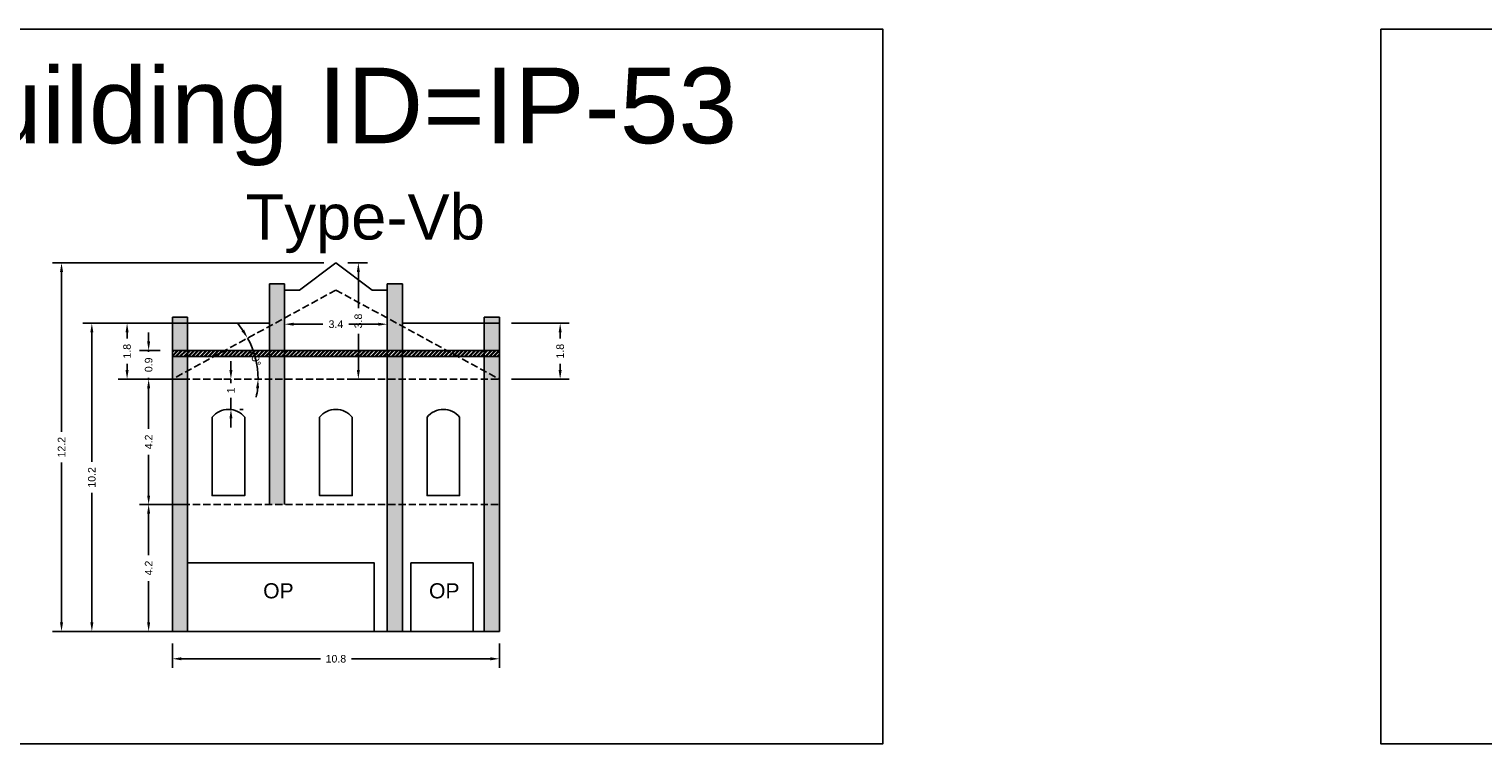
# Model space of a CAD drawing. Header units: metres. Extents: x 3416658 to 3417184, y -6712896 to -6712690.
# Tile 12 of 58: x 3416772 to 3416821, y -6712896 to -6712872. Entities that reach past the tile are written whole.
import ezdxf

# ---------------------------------------------------------------- set-up
doc = ezdxf.new("R2010")
doc.units = ezdxf.units.M
doc.linetypes.add('ACAD_ISO02W100', pattern=[15, 12, -3])
doc.layers.add('Dotted', color=7, linetype='ACAD_ISO02W100', plot=False)
doc.styles.get("Standard").update_dxf_attribs({"font": 'arial.ttf'})
doc.dimstyles.new('ISO-25', dxfattribs={"dimtxt": 0.25, "dimasz": 0.3, "dimexe": 0.3, "dimexo": 0.4, "dimgap": 0.2, "dimtad": 0, "dimdec": 1, "dimdsep": 46, "dimtxsty": 'Standard', "dimcen": 2.5, "dimadec": 0, "dimazin": 0, "dimtfac": 1, "dimtdec": 1, "dimtmove": 0, "dimatfit": 3, "dimfxl": 1, "dimarcsym": 0})

# ---------------------------------------------------------------- blocks, each defined once
blk = doc.blocks.new('*D469')
at = {"color": 0, "lineweight": -2, "transparency": 16777216}
for p, q in [((3416788.444, -6712881.919), (3416790.353, -6712881.919)), ((3416790.053, -6712882.219), (3416790.053, -6712882.428)), ((3416790.053, -6712883.469), (3416790.053, -6712883.261)), ((3416788.444, -6712883.769), (3416790.353, -6712883.769))]:
    blk.add_line(p, q, dxfattribs=at)
at = {"color": 0, "transparency": 16777216}
for points in [[(3416790.003, -6712882.219), (3416790.103, -6712882.219), (3416790.053, -6712881.919)], [(3416790.003, -6712883.469), (3416790.103, -6712883.469), (3416790.053, -6712883.769)]]:
    blk.add_solid(points, dxfattribs=at)
at = {"layer": 'Defpoints', "color": 0, "transparency": 16777216}
for p in [(3416788.044, -6712881.919), (3416790.053, -6712881.919), (3416788.044, -6712883.769)]:
    blk.add_point(p, dxfattribs=at)
at = {"color": 0, "transparency": 16777216, "insert": (3416790.053, -6712882.844), "char_height": 0.25, "attachment_point": 5, "rotation": 90}
blk.add_mtext('1.8', dxfattribs=at)
blk = doc.blocks.new('*D470')
at = {"color": 0, "lineweight": -2, "transparency": 16777216}
for p, q in [((3416783.034, -6712879.919), (3416783.677, -6712879.919)), ((3416783.377, -6712880.219), (3416783.377, -6712881.417)), ((3416783.377, -6712883.469), (3416783.377, -6712882.272)), ((3416783.034, -6712883.769), (3416783.677, -6712883.769))]:
    blk.add_line(p, q, dxfattribs=at)
at = {"color": 0, "transparency": 16777216}
for points in [[(3416783.327, -6712880.219), (3416783.427, -6712880.219), (3416783.377, -6712879.919)], [(3416783.327, -6712883.469), (3416783.427, -6712883.469), (3416783.377, -6712883.769)]]:
    blk.add_solid(points, dxfattribs=at)
at = {"layer": 'Defpoints', "color": 0, "transparency": 16777216}
for p in [(3416782.634, -6712879.919), (3416782.634, -6712883.769), (3416783.377, -6712883.769)]:
    blk.add_point(p, dxfattribs=at)
at = {"color": 0, "transparency": 16777216, "insert": (3416783.377, -6712881.844), "char_height": 0.25, "attachment_point": 5, "rotation": 90}
blk.add_mtext('3.8', dxfattribs=at)
blk = doc.blocks.new('*D471')
at = {"color": 0, "lineweight": -2, "transparency": 16777216}
for p, q in [((3416780.934, -6712881.55), (3416780.934, -6712881.65)), ((3416784.334, -6712881.55), (3416784.334, -6712881.65)), ((3416781.234, -6712881.95), (3416782.207, -6712881.95)), ((3416784.034, -6712881.95), (3416783.061, -6712881.95))]:
    blk.add_line(p, q, dxfattribs=at)
at = {"color": 0, "transparency": 16777216}
for points in [[(3416781.234, -6712881.9), (3416781.234, -6712882), (3416780.934, -6712881.95)], [(3416784.034, -6712881.9), (3416784.034, -6712882), (3416784.334, -6712881.95)]]:
    blk.add_solid(points, dxfattribs=at)
at = {"layer": 'Defpoints', "color": 0, "transparency": 16777216}
for p in [(3416780.934, -6712881.95), (3416784.334, -6712881.95), (3416784.334, -6712881.95)]:
    blk.add_point(p, dxfattribs=at)
at = {"color": 0, "transparency": 16777216, "insert": (3416782.634, -6712881.95), "char_height": 0.25, "attachment_point": 5}
blk.add_mtext('3.4', dxfattribs=at)
blk = doc.blocks.new('*D472')
at = {"color": 0, "lineweight": -2, "transparency": 16777216}
for p, q in [((3416779.162, -6712883.469), (3416779.162, -6712883.169)), ((3416778.762, -6712883.769), (3416778.862, -6712883.769)), ((3416779.162, -6712883.769), (3416779.162, -6712883.896)), ((3416779.162, -6712884.769), (3416779.162, -6712884.388)), ((3416779.562, -6712884.769), (3416779.462, -6712884.769)), ((3416779.162, -6712885.069), (3416779.162, -6712885.369))]:
    blk.add_line(p, q, dxfattribs=at)
at = {"color": 0, "transparency": 16777216}
for points in [[(3416779.112, -6712883.469), (3416779.212, -6712883.469), (3416779.162, -6712883.769)], [(3416779.112, -6712885.069), (3416779.212, -6712885.069), (3416779.162, -6712884.769)]]:
    blk.add_solid(points, dxfattribs=at)
at = {"layer": 'Defpoints', "color": 0, "transparency": 16777216}
for p in [(3416779.162, -6712883.769), (3416779.162, -6712883.769), (3416779.162, -6712884.769)]:
    blk.add_point(p, dxfattribs=at)
at = {"color": 0, "transparency": 16777216, "insert": (3416779.162, -6712884.142), "char_height": 0.25, "attachment_point": 5, "rotation": 90}
blk.add_mtext('1', dxfattribs=at)
blk = doc.blocks.new('*D473')
at = {"color": 0, "lineweight": -2, "transparency": 16777216}
for p, q in [((3416777.588, -6712883.769), (3416776.14, -6712883.769)), ((3416776.44, -6712884.069), (3416776.44, -6712885.413)), ((3416776.44, -6712887.619), (3416776.44, -6712886.276)), ((3416777.588, -6712887.919), (3416776.14, -6712887.919))]:
    blk.add_line(p, q, dxfattribs=at)
at = {"color": 0, "transparency": 16777216}
for points in [[(3416776.39, -6712884.069), (3416776.49, -6712884.069), (3416776.44, -6712883.769)], [(3416776.39, -6712887.619), (3416776.49, -6712887.619), (3416776.44, -6712887.919)]]:
    blk.add_solid(points, dxfattribs=at)
at = {"layer": 'Defpoints', "color": 0, "transparency": 16777216}
for p in [(3416776.44, -6712883.769), (3416777.988, -6712883.769), (3416777.988, -6712887.919)]:
    blk.add_point(p, dxfattribs=at)
at = {"color": 0, "transparency": 16777216, "insert": (3416776.44, -6712885.844), "char_height": 0.25, "attachment_point": 5, "rotation": 90}
blk.add_mtext('4.2', dxfattribs=at)
blk = doc.blocks.new('*D474')
at = {"color": 0, "lineweight": -2, "transparency": 16777216}
for p, q in [((3416776.824, -6712887.919), (3416776.14, -6712887.919)), ((3416776.44, -6712888.219), (3416776.44, -6712889.588)), ((3416776.44, -6712891.819), (3416776.44, -6712890.451)), ((3416776.824, -6712892.119), (3416776.14, -6712892.119))]:
    blk.add_line(p, q, dxfattribs=at)
at = {"color": 0, "transparency": 16777216}
for points in [[(3416776.39, -6712888.219), (3416776.49, -6712888.219), (3416776.44, -6712887.919)], [(3416776.39, -6712891.819), (3416776.49, -6712891.819), (3416776.44, -6712892.119)]]:
    blk.add_solid(points, dxfattribs=at)
at = {"layer": 'Defpoints', "color": 0, "transparency": 16777216}
for p in [(3416776.44, -6712887.919), (3416777.224, -6712887.919), (3416777.224, -6712892.119)]:
    blk.add_point(p, dxfattribs=at)
at = {"color": 0, "transparency": 16777216, "insert": (3416776.44, -6712890.019), "char_height": 0.25, "attachment_point": 5, "rotation": 90}
blk.add_mtext('4.2', dxfattribs=at)
blk = doc.blocks.new('*D475')
at = {"color": 0, "lineweight": -2, "transparency": 16777216}
for p, q in [((3416776.44, -6712882.519), (3416776.44, -6712882.219)), ((3416776.824, -6712882.819), (3416776.14, -6712882.819)), ((3416776.44, -6712882.819), (3416776.44, -6712882.867)), ((3416776.824, -6712883.769), (3416776.14, -6712883.769)), ((3416776.44, -6712883.769), (3416776.44, -6712883.722)), ((3416776.44, -6712884.069), (3416776.44, -6712884.369))]:
    blk.add_line(p, q, dxfattribs=at)
at = {"color": 0, "transparency": 16777216}
for points in [[(3416776.39, -6712882.519), (3416776.49, -6712882.519), (3416776.44, -6712882.819)], [(3416776.39, -6712884.069), (3416776.49, -6712884.069), (3416776.44, -6712883.769)]]:
    blk.add_solid(points, dxfattribs=at)
at = {"layer": 'Defpoints', "color": 0, "transparency": 16777216}
for p in [(3416776.44, -6712882.819), (3416777.224, -6712882.819), (3416777.224, -6712883.769)]:
    blk.add_point(p, dxfattribs=at)
at = {"color": 0, "transparency": 16777216, "insert": (3416776.44, -6712883.294), "char_height": 0.25, "attachment_point": 5, "rotation": 90}
blk.add_mtext('0.9', dxfattribs=at)
blk = doc.blocks.new('*D476')
at = {"color": 0, "lineweight": -2, "transparency": 16777216}
for p, q in [((3416777.622, -6712881.919), (3416775.427, -6712881.919)), ((3416775.727, -6712882.219), (3416775.727, -6712882.428)), ((3416775.727, -6712883.469), (3416775.727, -6712883.261)), ((3416776.824, -6712883.769), (3416775.427, -6712883.769))]:
    blk.add_line(p, q, dxfattribs=at)
at = {"color": 0, "transparency": 16777216}
for points in [[(3416775.677, -6712882.219), (3416775.777, -6712882.219), (3416775.727, -6712881.919)], [(3416775.677, -6712883.469), (3416775.777, -6712883.469), (3416775.727, -6712883.769)]]:
    blk.add_solid(points, dxfattribs=at)
at = {"layer": 'Defpoints', "color": 0, "transparency": 16777216}
for p in [(3416775.727, -6712881.919), (3416778.022, -6712881.919), (3416777.224, -6712883.769)]:
    blk.add_point(p, dxfattribs=at)
at = {"color": 0, "transparency": 16777216, "insert": (3416775.727, -6712882.844), "char_height": 0.25, "attachment_point": 5, "rotation": 90}
blk.add_mtext('1.8', dxfattribs=at)
blk = doc.blocks.new('*D477')
at = {"color": 0, "lineweight": -2, "transparency": 16777216}
for p, q in [((3416776.824, -6712881.919), (3416774.261, -6712881.919)), ((3416774.561, -6712882.219), (3416774.561, -6712886.508)), ((3416774.561, -6712891.819), (3416774.561, -6712887.531)), ((3416776.824, -6712892.119), (3416774.261, -6712892.119))]:
    blk.add_line(p, q, dxfattribs=at)
at = {"color": 0, "transparency": 16777216}
for points in [[(3416774.511, -6712882.219), (3416774.611, -6712882.219), (3416774.561, -6712881.919)], [(3416774.511, -6712891.819), (3416774.611, -6712891.819), (3416774.561, -6712892.119)]]:
    blk.add_solid(points, dxfattribs=at)
at = {"layer": 'Defpoints', "color": 0, "transparency": 16777216}
for p in [(3416774.561, -6712881.919), (3416777.224, -6712881.919), (3416777.224, -6712892.119)]:
    blk.add_point(p, dxfattribs=at)
at = {"color": 0, "transparency": 16777216, "insert": (3416774.561, -6712887.019), "char_height": 0.25, "attachment_point": 5, "rotation": 90}
blk.add_mtext('10.2', dxfattribs=at)
blk = doc.blocks.new('*D478')
at = {"color": 0, "lineweight": -2, "transparency": 16777216}
for p, q in [((3416782.234, -6712879.919), (3416773.259, -6712879.919)), ((3416773.559, -6712880.219), (3416773.559, -6712885.508)), ((3416773.559, -6712891.819), (3416773.559, -6712886.531)), ((3416777.324, -6712892.119), (3416773.259, -6712892.119))]:
    blk.add_line(p, q, dxfattribs=at)
at = {"color": 0, "transparency": 16777216}
for points in [[(3416773.509, -6712880.219), (3416773.609, -6712880.219), (3416773.559, -6712879.919)], [(3416773.509, -6712891.819), (3416773.609, -6712891.819), (3416773.559, -6712892.119)]]:
    blk.add_solid(points, dxfattribs=at)
at = {"layer": 'Defpoints', "color": 0, "transparency": 16777216}
for p in [(3416773.559, -6712879.919), (3416782.634, -6712879.919), (3416777.724, -6712892.119)]:
    blk.add_point(p, dxfattribs=at)
at = {"color": 0, "transparency": 16777216, "insert": (3416773.559, -6712886.019), "char_height": 0.25, "attachment_point": 5, "rotation": 90}
blk.add_mtext('12.2', dxfattribs=at)
blk = doc.blocks.new('*D479')
at = {"color": 0, "lineweight": -2, "transparency": 16777216}
for start, end in [(34.6654, 40.7277), (0, 28.603), (347.8754, 353.9377)]:
    blk.add_arc((3416777.224, -6712883.769), 2.837, start, end, dxfattribs=at)
at = {"color": 0, "transparency": 16777216}
for points in [[(3416779.599, -6712882.13), (3416779.514, -6712882.182), (3416779.714, -6712882.411)], [(3416779.994, -6712884.066), (3416780.094, -6712884.072), (3416780.06, -6712883.769)]]:
    blk.add_solid(points, dxfattribs=at)
at = {"layer": 'Defpoints', "color": 0, "transparency": 16777216}
for p in [(3416782.634, -6712880.819), (3416780.021, -6712883.3), (3416777.224, -6712883.769), (3416777.224, -6712883.769), (3416788.044, -6712883.769)]:
    blk.add_point(p, dxfattribs=at)
at = {"color": 0, "transparency": 16777216, "insert": (3416779.972, -6712883.069), "char_height": 0.25, "attachment_point": 5, "rotation": 284.3015}
blk.add_mtext('29°', dxfattribs=at)
blk = doc.blocks.new('*D480')
at = {"color": 0, "lineweight": -2, "transparency": 16777216}
for p, q in [((3416777.224, -6712892.519), (3416777.224, -6712893.322)), ((3416788.044, -6712892.519), (3416788.044, -6712893.322)), ((3416777.524, -6712893.022), (3416782.12, -6712893.022)), ((3416787.744, -6712893.022), (3416783.147, -6712893.022))]:
    blk.add_line(p, q, dxfattribs=at)
at = {"color": 0, "transparency": 16777216}
for points in [[(3416777.524, -6712892.972), (3416777.524, -6712893.072), (3416777.224, -6712893.022)], [(3416787.744, -6712892.972), (3416787.744, -6712893.072), (3416788.044, -6712893.022)]]:
    blk.add_solid(points, dxfattribs=at)
at = {"layer": 'Defpoints', "color": 0, "transparency": 16777216}
for p in [(3416777.224, -6712892.119), (3416788.044, -6712892.119), (3416788.044, -6712893.022)]:
    blk.add_point(p, dxfattribs=at)
at = {"color": 0, "transparency": 16777216, "insert": (3416782.634, -6712893.022), "char_height": 0.25, "attachment_point": 5}
blk.add_mtext('10.8', dxfattribs=at)

msp = doc.modelspace()

# ---------------------------------------------------------------- hatches: boundary and pattern name
h = msp.add_hatch(color=256)
h.dxf.hatch_style = 1
h.paths.add_polyline_path([(3416777.724, -6712887.919), (3416777.224, -6712887.919), (3416777.224, -6712892.119), (3416777.724, -6712892.119), (3416777.724, -6712889.845)])
h.paths.add_polyline_path([(3416777.724, -6712883.769), (3416777.224, -6712883.769), (3416777.224, -6712887.919), (3416777.724, -6712887.919)])
h.paths.add_polyline_path([(3416777.724, -6712883.019), (3416777.224, -6712883.019), (3416777.224, -6712883.769), (3416777.724, -6712883.497)])
h.paths.add_polyline_path([(3416777.724, -6712883.497), (3416777.224, -6712883.769), (3416777.724, -6712883.769)], flags=17)
h.paths.add_polyline_path([(3416777.724, -6712881.919), (3416777.224, -6712881.919), (3416777.224, -6712882.819), (3416777.724, -6712882.819)])
h.paths.add_polyline_path([(3416777.724, -6712881.719), (3416777.224, -6712881.719), (3416777.224, -6712881.919), (3416777.724, -6712881.919)])
h.paths.add_polyline_path([(3416780.934, -6712880.619), (3416780.434, -6712880.619), (3416780.434, -6712882.019), (3416780.934, -6712881.746)])
h.paths.add_polyline_path([(3416780.934, -6712881.746), (3416780.434, -6712882.019), (3416780.434, -6712882.819), (3416780.934, -6712882.819)])
h.paths.add_polyline_path([(3416780.934, -6712883.019), (3416780.434, -6712883.019), (3416780.434, -6712883.769), (3416780.934, -6712883.769)])
h.paths.add_polyline_path([(3416780.934, -6712883.769), (3416780.434, -6712883.769), (3416780.434, -6712887.919), (3416780.934, -6712887.919)])
h.paths.add_polyline_path([(3416784.834, -6712883.019), (3416784.334, -6712883.019), (3416784.334, -6712883.769), (3416784.834, -6712883.769)])
h.paths.add_polyline_path([(3416784.834, -6712883.769), (3416784.334, -6712883.769), (3416784.334, -6712887.919), (3416784.834, -6712887.919)])
h.paths.add_polyline_path([(3416784.834, -6712882.019), (3416784.334, -6712881.746), (3416784.334, -6712882.819), (3416784.834, -6712882.819)])
h.paths.add_polyline_path([(3416784.834, -6712880.619), (3416784.334, -6712880.619), (3416784.334, -6712881.746), (3416784.834, -6712882.019)])
h.paths.add_polyline_path([(3416788.044, -6712881.919), (3416787.544, -6712881.919), (3416787.544, -6712882.819), (3416788.044, -6712882.819)])
h.paths.add_polyline_path([(3416788.044, -6712881.719), (3416787.544, -6712881.719), (3416787.544, -6712881.919), (3416788.044, -6712881.919)])
h.paths.add_polyline_path([(3416788.044, -6712883.019), (3416787.544, -6712883.019), (3416787.544, -6712883.497), (3416788.044, -6712883.769)])
h.paths.add_polyline_path([(3416787.544, -6712883.497), (3416787.544, -6712883.769), (3416788.044, -6712883.769)], flags=17)
h.paths.add_polyline_path([(3416788.044, -6712883.769), (3416787.544, -6712883.769), (3416787.544, -6712887.919), (3416788.044, -6712887.919)])
h.paths.add_polyline_path([(3416788.044, -6712887.919), (3416787.544, -6712887.919), (3416787.544, -6712892.119), (3416788.044, -6712892.119)])
h = msp.add_hatch()
h.set_pattern_fill('ANSI32', color=256, scale=0.01)
h.set_pattern_definition([(45, (-9.10563, 26.99843), (-0.067351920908, 0.067351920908), []), (45, (-9.06073, 26.99843), (-0.067351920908, 0.067351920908), [])])
h.paths.add_polyline_path([(3416777.224, -6712882.819), (3416777.224, -6712883.019), (3416788.044, -6712883.019), (3416788.044, -6712882.819)])
h = msp.add_hatch(color=256)
h.dxf.hatch_style = 1
h.paths.add_polyline_path([(3416784.834, -6712887.919), (3416784.334, -6712887.919), (3416784.334, -6712892.119), (3416784.834, -6712892.119)])

# ---------------------------------------------------------------- linework, layer by layer
for points in [[(3416765.587, -6712872.183), (3416800.727, -6712872.183), (3416800.727, -6712895.839), (3416765.587, -6712895.839)], [(3416817.205, -6712872.183), (3416852.837, -6712872.183), (3416852.837, -6712895.839), (3416817.205, -6712895.839)], [(3416777.724, -6712889.845), (3416783.897, -6712889.845), (3416783.897, -6712892.119), (3416777.724, -6712892.119)], [(3416785.118, -6712889.845), (3416787.174, -6712889.845), (3416787.174, -6712892.119), (3416785.118, -6712892.119)]]:
    msp.add_lwpolyline(points, close=True)
for points in [[(3416782.634, -6712879.919), (3416781.434, -6712880.819)], [(3416782.634, -6712879.919), (3416783.834, -6712880.819)], [(3416780.434, -6712880.619), (3416780.934, -6712880.619)], [(3416780.434, -6712880.619), (3416780.434, -6712887.919)], [(3416780.934, -6712880.619), (3416780.934, -6712887.919)], [(3416780.934, -6712880.819), (3416781.434, -6712880.819)], [(3416783.834, -6712880.819), (3416784.334, -6712880.819)], [(3416784.334, -6712880.619), (3416784.334, -6712892.119)], [(3416784.334, -6712880.619), (3416784.834, -6712880.619)], [(3416784.834, -6712880.619), (3416784.834, -6712892.119)], [(3416777.224, -6712881.719), (3416777.224, -6712892.119)], [(3416777.224, -6712881.719), (3416777.724, -6712881.719)], [(3416777.224, -6712881.919), (3416780.434, -6712881.919)], [(3416777.724, -6712881.719), (3416777.724, -6712892.119)], [(3416784.834, -6712881.919), (3416788.044, -6712881.919)], [(3416787.544, -6712881.719), (3416787.544, -6712892.119)], [(3416787.544, -6712881.719), (3416788.044, -6712881.719)], [(3416788.044, -6712881.719), (3416788.044, -6712892.119)], [(3416777.224, -6712882.819), (3416788.044, -6712882.819)], [(3416777.224, -6712883.019), (3416788.044, -6712883.019)], [(3416779.618, -6712885.024), (3416779.618, -6712887.622), (3416778.539, -6712887.622), (3416778.539, -6712885.024)], [(3416785.649, -6712885.024), (3416785.649, -6712887.622), (3416786.728, -6712887.622), (3416786.728, -6712885.024)], [(3416777.224, -6712892.119), (3416788.044, -6712892.119)]]:
    msp.add_lwpolyline(points)
msp.add_lwpolyline([(3416783.173, -6712885.024), (3416783.173, -6712887.622), (3416782.094, -6712887.622), (3416782.094, -6712885.024, -0.471759), (3416783.173, -6712885.024)], format="xyb")
for centre in [(3416779.079, -6712885.468), (3416786.189, -6712885.468)]:
    msp.add_arc(centre, 0.699, 39.4879, 140.5121)
at = {"layer": 'Dotted', "ltscale": 0.02}
for points in [[(3416782.634, -6712880.819), (3416777.224, -6712883.769)], [(3416782.634, -6712880.819), (3416788.044, -6712883.769)], [(3416777.224, -6712883.769), (3416788.044, -6712883.769)], [(3416777.224, -6712887.919), (3416788.044, -6712887.919)]]:
    msp.add_lwpolyline(points, dxfattribs=at)

# ---------------------------------------------------------------- texts
for s, heights, insert, char_height, attachment_point in [('Building ID=IP-53', [0.517], (3416768.636, -6712873.461), 2.5, 1), ('Type-Vb  ', [0.517], (3416779.646, -6712877.647), 1.5, 1), ('OP', [0], (3416781.237, -6712890.521), 0.5, 3), ('OP', [0], (3416786.724, -6712890.522), 0.5, 3)]:
    msp.add_mtext_dynamic_manual_height_columns(s, width=67.86454, gutter_width=12.5, heights=heights, dxfattribs=dict(insert=insert, char_height=char_height, attachment_point=attachment_point))

# ---------------------------------------------------------------- dimensions: what is measured, and where the dimension line sits
for base, p1, p2, picture, middle in [((3416773.559, -6712879.919), (3416777.724, -6712892.119), (3416782.634, -6712879.919), '*D478', (3416773.559, -6712886.019)), ((3416783.37724032, -6712883.769492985), (3416782.633612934, -6712879.919492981), (3416782.633612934, -6712883.769492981), '*D470', (3416783.377240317, -6712881.844492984)), ((3416774.561, -6712881.919), (3416777.224, -6712892.119), (3416777.224, -6712881.919), '*D477', (3416774.561, -6712887.019)), ((3416775.72702177, -6712881.919492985), (3416777.223612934, -6712883.769492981), (3416778.021831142, -6712881.919492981), '*D476', (3416775.727021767, -6712882.844492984)), ((3416790.05341, -6712881.91949299), (3416788.04361293, -6712883.76949298), (3416788.04361293, -6712881.91949299), '*D469', (3416790.05341, -6712882.84449299)), ((3416776.440226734, -6712882.819492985), (3416777.223612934, -6712883.769492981), (3416777.223612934, -6712882.819492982), '*D475', (3416776.440226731, -6712883.294492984)), ((3416776.44022673, -6712883.769492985), (3416777.988323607, -6712887.919492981), (3416777.988323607, -6712883.769492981), '*D473', (3416776.440226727, -6712885.844492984)), ((3416776.44, -6712887.919), (3416777.224, -6712892.119), (3416777.224, -6712887.919), '*D474', (3416776.44, -6712890.019))]:
    dim = msp.add_linear_dim(base=base, p1=p1, p2=p2, angle=90, dimstyle='ISO-25')
    dim.commit()
    dim.dimension.update_dxf_attribs({"geometry": picture, "text_midpoint": middle})
dim = msp.add_angular_dim_2l(base=(3416780.021, -6712883.3), line1=((3416782.634, -6712880.819), (3416777.224, -6712883.769)), line2=((3416777.224, -6712883.769), (3416788.044, -6712883.769)), dimstyle='ISO-25')
dim.commit()
dim.dimension.update_dxf_attribs({"geometry": '*D479', "text_midpoint": (3416779.972, -6712883.069)})
for base, p1, p2, picture, middle in [((3416784.334, -6712881.95), (3416780.934, -6712881.95), (3416784.334, -6712881.95), '*D471', (3416782.634, -6712881.95)), ((3416788.044, -6712893.022), (3416777.224, -6712892.119), (3416788.044, -6712892.119), '*D480', (3416782.634, -6712893.022))]:
    dim = msp.add_linear_dim(base=base, p1=p1, p2=p2, dimstyle='ISO-25')
    dim.commit()
    dim.dimension.update_dxf_attribs({"geometry": picture, "text_midpoint": middle})
dim = msp.add_linear_dim(base=(3416779.162, -6712883.769), p1=(3416779.162, -6712884.769), p2=(3416779.162, -6712883.769), angle=90, dimstyle='ISO-25')
dim.commit()
dim.dimension.update_dxf_attribs({"geometry": '*D472', "text_midpoint": (3416779.162, -6712884.142), "dimtype": 160})

doc.saveas('drawing.dxf')
